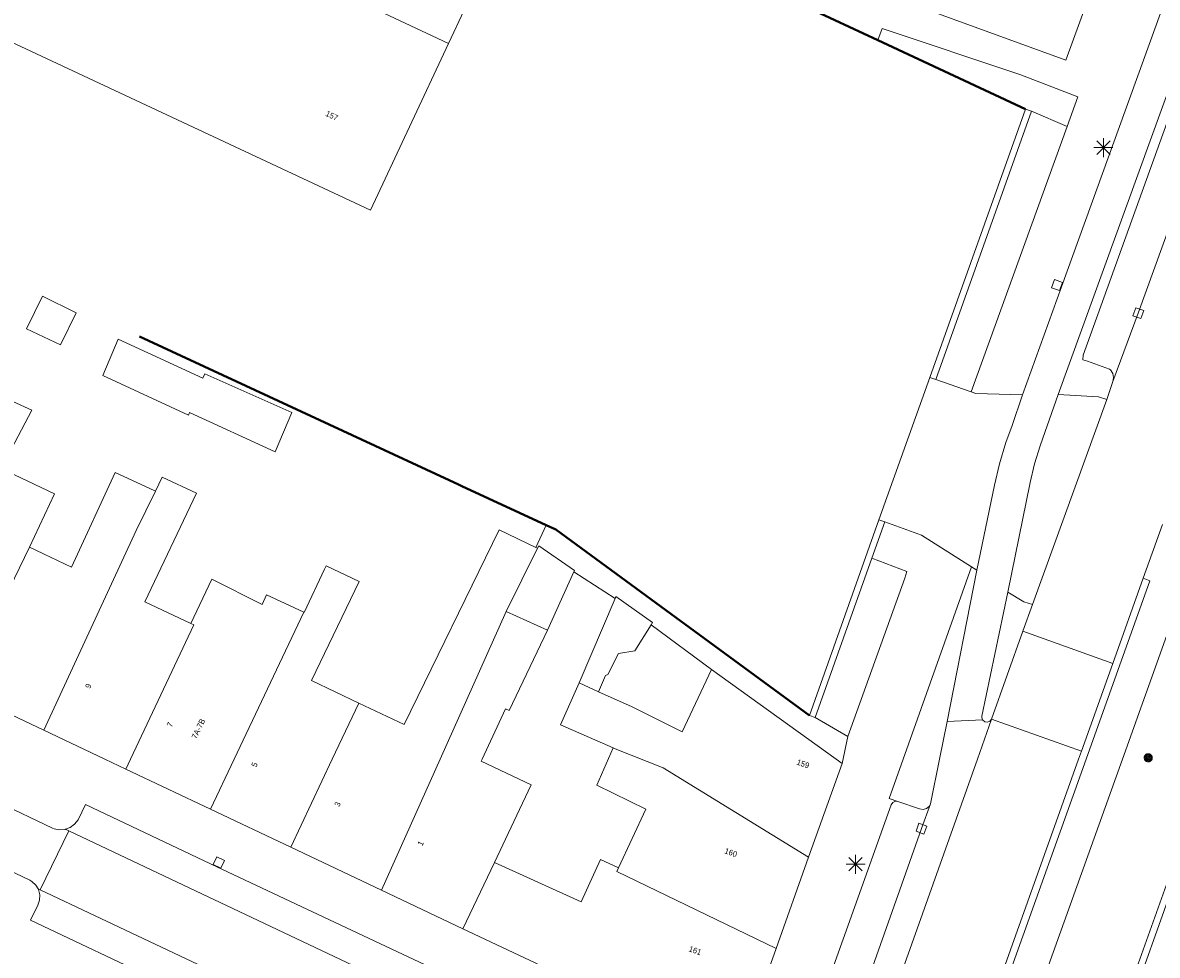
# Model space of a CAD drawing. Header units: metres. Extents: x 135779 to 137489, y 452643 to 455118.
# Tile 110 of 256: x 136365 to 136425, y 453390 to 453439. Entities that reach past the tile are written whole.
import ezdxf
from ezdxf.enums import TextEntityAlignment as Align

# ---------------------------------------------------------------- set-up
doc = ezdxf.new("R2010")
doc.units = ezdxf.units.M
doc.linetypes.add('DGN_Style_4', pattern=[89.853097, 44.898487, -22.449243, 0.056123, -22.449243])
for name, color, linetype, lineweight in [('KTop_BTD_Groenvoorziening_bodembedekkers', 62, 'Continuous', 13), ('KTop_NAR_Huisnummer (t)', 7, 'Continuous', 13), ('KTop_NAR_Huisnummer tijdelijk (t)', 7, 'Continuous', 13), ('KTop_PAL_Lichtmast', 40, 'Continuous', 13), ('KTop_PND_Grondvlaksituatie van BAG-pand [tachy]', 1, 'Continuous', 13), ('KTop_PND_Pandscheiding', 40, 'Continuous', 13), ('KTop_PUT_Kolk', 15, 'Continuous', 13), ('KTop_SHD_Hek (l)', 15, 'DGN_Style_4', 40), ('KTop_SHD_Kademuur', 16, 'Continuous', 13), ('KTop_SHD_Muur', 15, 'Continuous', 13), ('KTop_SHD_Muur (l)', 15, 'Continuous', 40), ('KTop_VGO_Boom', 92, 'Continuous', 13), ('KTop_WGD_Fietspad', 40, 'Continuous', 13), ('KTop_WGD_Parkeervlak', 251, 'Continuous', 13), ('KTop_WGD_Rijbaan_Lokale weg', 251, 'Continuous', 13), ('KTop_WGD_Rijbaan_Lokale weg_fietsstrook', 40, 'Continuous', 13), ('KTop_WGD_Rijbaan_Lokale weg_toerit', 251, 'Continuous', 13), ('KTop_WGD_Rijbaan_Lokale weg_verkeersdrempel', 40, 'Continuous', 13), ('KTop_WGD_Voetpad', 251, 'Continuous', 13)]:
    doc.layers.add(name, color=color, linetype=linetype, lineweight=lineweight)
doc.styles.add('Style-ROVU', font='ROVU.shx')
doc.styles.add('Style-ROVUCURSIEF', font='ROVUCURSIEF.shx')

# ---------------------------------------------------------------- blocks, each defined once
blk = doc.blocks.new('PAL_Lichtmast')
at = {"layer": 'KTop_PAL_Lichtmast'}
for p, q in [((-0.354, -0.354), (0.354, 0.354)), ((0.354, -0.354), (-0.354, 0.354)), ((0, -0.5), (0, 0.5)), ((-0.5, 0), (0.5, 0))]:
    blk.add_line(p, q, dxfattribs=at)
blk = doc.blocks.new('PUT_Kolk')
at = {"layer": 'KTop_PUT_Kolk', "flags": 128}
blk.add_lwpolyline([(0.225, -0.225), (0.225, 0.225), (-0.225, 0.225), (-0.225, -0.225), (0.225, -0.225)], dxfattribs=at)
blk = doc.blocks.new('VGO_Boom')
at = {"layer": 'KTop_VGO_Boom', "flags": 128}
for points in [[(0.215, 0), (0.214, 0.022), (0.21, 0.045), (0.204, 0.066), (0.196, 0.087), (0.186, 0.108), (0.174, 0.126), (0.16, 0.144), (0.144, 0.16), (0.126, 0.174), (0.107, 0.186), (0.087, 0.196), (0.066, 0.204), (0.045, 0.21), (0.022, 0.214), (-0.001, 0.215), (-0.023, 0.214), (-0.045, 0.21), (-0.067, 0.204), (-0.088, 0.196), (-0.108, 0.186), (-0.127, 0.174), (-0.144, 0.16), (-0.16, 0.144), (-0.174, 0.126), (-0.187, 0.107), (-0.197, 0.087), (-0.205, 0.066), (-0.211, 0.045), (-0.214, 0.022), (-0.215, -0.001), (-0.214, -0.023), (-0.211, -0.045), (-0.205, -0.067), (-0.197, -0.088), (-0.187, -0.108), (-0.174, -0.127), (-0.16, -0.144), (-0.144, -0.16), (-0.127, -0.174), (-0.108, -0.187), (-0.088, -0.197), (-0.067, -0.205), (-0.045, -0.211), (-0.023, -0.214), (0, -0.215), (0.022, -0.214), (0.045, -0.211), (0.066, -0.205), (0.087, -0.197), (0.108, -0.187), (0.126, -0.174), (0.144, -0.16), (0.16, -0.144), (0.174, -0.127), (0.186, -0.108), (0.196, -0.088), (0.204, -0.067), (0.21, -0.045), (0.214, -0.023), (0.215, -0.001)], [(0.155, 0), (0.154, 0.016), (0.152, 0.032), (0.147, 0.048), (0.142, 0.063), (0.134, 0.078), (0.125, 0.091), (0.115, 0.104), (0.104, 0.115), (0.091, 0.125), (0.077, 0.134), (0.063, 0.142), (0.048, 0.147), (0.032, 0.152), (0.016, 0.154), (-0.001, 0.155), (-0.017, 0.154), (-0.033, 0.152), (-0.048, 0.147), (-0.064, 0.142), (-0.078, 0.134), (-0.092, 0.125), (-0.104, 0.115), (-0.116, 0.104), (-0.126, 0.091), (-0.135, 0.077), (-0.142, 0.063), (-0.148, 0.048), (-0.152, 0.032), (-0.155, 0.016), (-0.155, -0.001), (-0.155, -0.017), (-0.152, -0.033), (-0.148, -0.048), (-0.142, -0.064), (-0.135, -0.078), (-0.126, -0.092), (-0.116, -0.104), (-0.104, -0.116), (-0.092, -0.126), (-0.078, -0.135), (-0.064, -0.142), (-0.048, -0.148), (-0.033, -0.152), (-0.017, -0.155), (0, -0.155), (0.016, -0.155), (0.032, -0.152), (0.048, -0.148), (0.063, -0.142), (0.078, -0.135), (0.091, -0.126), (0.104, -0.116), (0.115, -0.104), (0.125, -0.092), (0.134, -0.078), (0.142, -0.064), (0.147, -0.048), (0.152, -0.033), (0.154, -0.017), (0.155, -0.001)], [(0.095, 0), (0.094, 0.01), (0.093, 0.02), (0.09, 0.029), (0.087, 0.039), (0.082, 0.048), (0.077, 0.056), (0.071, 0.064), (0.064, 0.071), (0.056, 0.077), (0.047, 0.082), (0.039, 0.087), (0.029, 0.09), (0.02, 0.093), (0.01, 0.094), (-0.001, 0.095), (-0.01, 0.094), (-0.02, 0.093), (-0.03, 0.09), (-0.039, 0.087), (-0.048, 0.082), (-0.056, 0.077), (-0.064, 0.071), (-0.071, 0.064), (-0.077, 0.056), (-0.083, 0.047), (-0.087, 0.039), (-0.091, 0.029), (-0.093, 0.02), (-0.095, 0.01), (-0.095, -0.001), (-0.095, -0.01), (-0.093, -0.02), (-0.091, -0.03), (-0.087, -0.039), (-0.083, -0.048), (-0.077, -0.056), (-0.071, -0.064), (-0.064, -0.071), (-0.056, -0.077), (-0.048, -0.083), (-0.039, -0.087), (-0.03, -0.091), (-0.02, -0.093), (-0.01, -0.095), (0, -0.095), (0.01, -0.095), (0.02, -0.093), (0.029, -0.091), (0.039, -0.087), (0.048, -0.083), (0.056, -0.077), (0.064, -0.071), (0.071, -0.064), (0.077, -0.056), (0.082, -0.048), (0.087, -0.039), (0.09, -0.03), (0.093, -0.02), (0.094, -0.01), (0.095, -0.001)], [(0.035, 0), (0.035, 0.004), (0.034, 0.007), (0.033, 0.011), (0.032, 0.014), (0.03, 0.018), (0.028, 0.021), (0.026, 0.023), (0.023, 0.026), (0.021, 0.028), (0.017, 0.03), (0.014, 0.032), (0.011, 0.033), (0.007, 0.034), (0.004, 0.035), (-0.001, 0.035), (-0.004, 0.035), (-0.008, 0.034), (-0.011, 0.033), (-0.015, 0.032), (-0.018, 0.03), (-0.021, 0.028), (-0.024, 0.026), (-0.027, 0.023), (-0.029, 0.021), (-0.031, 0.017), (-0.032, 0.014), (-0.034, 0.011), (-0.035, 0.007), (-0.035, 0.004), (-0.035, -0.001), (-0.035, -0.004), (-0.035, -0.008), (-0.034, -0.011), (-0.032, -0.015), (-0.031, -0.018), (-0.029, -0.021), (-0.027, -0.024), (-0.024, -0.027), (-0.021, -0.029), (-0.018, -0.031), (-0.015, -0.032), (-0.011, -0.034), (-0.008, -0.035), (-0.004, -0.035), (0, -0.035), (0.004, -0.035), (0.007, -0.035), (0.011, -0.034), (0.014, -0.032), (0.018, -0.031), (0.021, -0.029), (0.023, -0.027), (0.026, -0.024), (0.028, -0.021), (0.03, -0.018), (0.032, -0.015), (0.033, -0.011), (0.034, -0.008), (0.035, -0.004), (0.035, 0)]]:
    blk.add_lwpolyline(points, dxfattribs=at)

msp = doc.modelspace()

# ---------------------------------------------------------------- linework, layer by layer
at = {"layer": 'KTop_BTD_Groenvoorziening_bodembedekkers', "flags": 128}
for points in [[(136409.907, 453437.968), (136417.709, 453434.325)], [(136418.02, 453434.214), (136419.912, 453433.417)]]:
    msp.add_lwpolyline(points, dxfattribs=at)
at = {"layer": 'KTop_PND_Grondvlaksituatie van BAG-pand [tachy]', "flags": 128}
for points in [[(136411.483, 453439.962), (136411.765, 453439.859), (136419.85, 453436.917), (136422.99, 453445.561), (136426.19, 453454.371), (136427.813, 453458.839), (136429.422, 453463.267), (136431.034, 453467.706), (136432.652, 453472.16), (136434.275, 453476.628), (136435.889, 453481.073), (136438.795, 453489.07), (136430.716, 453492), (136430.458, 453492.094)], [(136322.974, 453467.939), (136318.819, 453459.085), (136383.098, 453428.985), (136387.232, 453437.8)], [(136387.232, 453437.8), (136391.367, 453446.615)], [(136367.546, 453423.563), (136365.781, 453424.442), (136364.929, 453422.731), (136366.723, 453421.88), (136367.546, 453423.563)], [(136368.965, 453420.261), (136373.486, 453418.169), (136373.538, 453418.303), (136378.063, 453416.228), (136378.951, 453418.298), (136374.348, 453420.355), (136374.245, 453420.111), (136369.769, 453422.179), (136368.965, 453420.261)], [(136365.079, 453411.202), (136366.409, 453414.008), (136363.585, 453415.346), (136365.202, 453418.434), (136363.191, 453419.344)], [(136371.737, 453414.151), (136371.401, 453414.308), (136369.618, 453415.143), (136367.31, 453410.146), (136365.079, 453411.202)], [(136373.607, 453407.164), (136371.184, 453408.312), (136373.915, 453414.043), (136372.1, 453414.897), (136371.737, 453414.151)], [(136391.838, 453411.176), (136389.896, 453412.102), (136384.891, 453401.822), (136382.479, 453402.963)], [(136391.927, 453411.133), (136391.838, 453411.176)], [(136393.852, 453409.891), (136393.883, 453409.959), (136391.992, 453411.265), (136391.927, 453411.133)], [(136382.479, 453402.963), (136379.982, 453404.146), (136382.507, 453409.381), (136380.768, 453410.216), (136380.679, 453410.028), (136379.602, 453407.743), (136379.573, 453407.756)], [(136392.454, 453406.81), (136393.852, 453409.891)], [(136379.573, 453407.756), (136377.616, 453408.68), (136377.378, 453408.172), (136374.713, 453409.5), (136373.607, 453407.164)], [(136396.032, 453408.484), (136394.131, 453404.022)], [(136397.933, 453407.098), (136398.011, 453407.222), (136396.073, 453408.58), (136396.032, 453408.484)], [(136395.145, 453403.548), (136395.514, 453404.414), (136395.646, 453404.475), (136396.203, 453405.574), (136397.069, 453405.719), (136397.933, 453407.098)], [(136389.649, 453394.548), (136390.673, 453396.707), (136391.594, 453398.649), (136388.952, 453399.9), (136388.999, 453400), (136390.244, 453402.658), (136390.428, 453402.575), (136392.454, 453406.81)], [(136401.115, 453404.741), (136399.571, 453401.446), (136396.936, 453402.757), (136395.145, 453403.548)], [(136408.018, 453399.776), (136407.706, 453400), (136401.115, 453404.741)], [(136394.131, 453404.022), (136393.134, 453401.811), (136395.933, 453400.589)], [(136361.412, 453403.622), (136365.843, 453401.524)], [(136365.843, 453401.524), (136369.063, 453400), (136370.176, 453399.473)], [(136395.933, 453400.589), (136395.057, 453398.625), (136397.659, 453397.366), (136396.204, 453394.261)], [(136406.248, 453394.814), (136408.018, 453399.776)], [(136370.176, 453399.473), (136374.65, 453397.356)], [(136374.65, 453397.356), (136378.887, 453395.351)], [(136378.887, 453395.351), (136383.678, 453393.084)], [(136396.204, 453394.261), (136395.251, 453394.707), (136394.237, 453392.456), (136389.649, 453394.548)], [(136404.53, 453389.996), (136406.248, 453394.814)], [(136383.678, 453393.084), (136387.986, 453391.041)], [(136387.986, 453391.041), (136402.469, 453384.217), (136404.53, 453389.996)]]:
    msp.add_lwpolyline(points, dxfattribs=at)
at = {"layer": 'KTop_PND_Pandscheiding', "flags": 128}
for points in [[(136387.232, 453437.8), (136322.974, 453467.939)], [(136365.843, 453401.524), (136370.724, 453412.07), (136371.737, 453414.151)], [(136361.412, 453403.622), (136365.079, 453411.202)], [(136390.277, 453407.798), (136391.927, 453411.133)], [(136379.573, 453407.756), (136375.902, 453400), (136374.65, 453397.356)], [(136383.678, 453393.084), (136386.78, 453400), (136390.277, 453407.798)], [(136390.277, 453407.798), (136392.454, 453406.81)], [(136373.607, 453407.164), (136373.764, 453407.09), (136370.424, 453400), (136370.176, 453399.473)], [(136394.131, 453404.022), (136395.145, 453403.548)], [(136378.887, 453395.351), (136381.081, 453400), (136382.479, 453402.963)], [(136395.933, 453400.589), (136396.032, 453400.546), (136398.563, 453399.539), (136406.248, 453394.814)], [(136387.986, 453391.041), (136389.649, 453394.548)], [(136404.53, 453389.996), (136396.115, 453394.071), (136396.204, 453394.261)]]:
    msp.add_lwpolyline(points, dxfattribs=at)
at = {"layer": 'KTop_SHD_Hek (l)', "flags": 128}
for points in [[(136306.652, 453472.681), (136309.248, 453450.887), (136316.639, 453447.461), (136320.959, 453445.418), (136325.513, 453443.348), (136329.988, 453441.211), (136334.285, 453439.284), (136387.751, 453414.5)], [(136405.36, 453440.089), (136409.907, 453437.968)], [(136409.907, 453437.968), (136417.709, 453434.325)], [(136387.935, 453414.42), (136392.381, 453412.359)], [(136406.294, 453402.307), (136392.889, 453412.123), (136392.381, 453412.359)]]:
    msp.add_lwpolyline(points, dxfattribs=at)
at = {"layer": 'KTop_SHD_Kademuur'}
for points in [[(136377.388, 453260.542, 1.004), (136380.28, 453268.616, 1.013), (136382.671, 453275.331, 0.996), (136387.102, 453287.343, 1.001), (136391.012, 453298.128, 0.972), (136396.478, 453313.337, 0.993), (136404.33, 453335.108, 1.001), (136409.453, 453349.374, 1.004), (136413.945, 453362.017, 0.987), (136417.592, 453372.075, 1.023), (136420.63, 453380.584, 1.01), (136423.129, 453387.718, 1.058), (136428.245, 453402.003, 1.182), (136431.125, 453410.037, 1.173), (136435.617, 453422.646, 1.192), (136442.541, 453441.959, 1.181), (136450.013, 453462.735, 1.186), (136456.392, 453480.399, 1.177), (136464.494, 453499.594, 1.165), (136465.785, 453502.653, 1.165), (136477.003, 453533.412, 1.1)], [(136377.774, 453260.521, 0.952), (136380.621, 453268.594, 1.008), (136382.931, 453274.965, 1.008), (136387.448, 453287.381, 0.974), (136391.506, 453298.455, 0.971), (136396.725, 453313.126, 0.991), (136404.82, 453335.689, 1.012), (136410.267, 453350.918, 1.019), (136412.444, 453356.955, 1.008), (136417.836, 453371.981, 1.017), (136421.398, 453381.894, 1.075), (136422.905, 453386.026, 1.048), (136428.648, 453402.142, 1.158), (136431.456, 453409.944, 1.17), (136436.51, 453424.123, 1.204), (136442.877, 453441.902, 1.191), (136450.327, 453462.594, 1.174), (136456.713, 453480.282, 1.177), (136466.152, 453502.522, 1.149), (136477.11, 453532.872, 1.118)]]:
    msp.add_polyline3d(points, dxfattribs=at)
at = {"layer": 'KTop_SHD_Muur', "flags": 128}
for points in [[(136417.709, 453434.325), (136412.661, 453420.159)], [(136418.02, 453434.214), (136412.972, 453420.048)], [(136417.709, 453434.325), (136418.02, 453434.214)], [(136412.661, 453420.159), (136412.972, 453420.048)], [(136409.967, 453412.638), (136406.294, 453402.307)], [(136409.596, 453410.61), (136410.278, 453412.528)], [(136410.278, 453412.528), (136409.967, 453412.638)], [(136409.596, 453410.61), (136406.605, 453402.196)], [(136406.294, 453402.307), (136406.605, 453402.196)]]:
    msp.add_lwpolyline(points, dxfattribs=at)
at = {"layer": 'KTop_SHD_Muur (l)', "flags": 128}
msp.add_lwpolyline([(136387.935, 453414.42), (136387.751, 453414.5)], dxfattribs=at)
at = {"layer": 'KTop_WGD_Fietspad', "flags": 128}
for points in [[(136510.343, 453641.5), (136500.202, 453613.48), (136500, 453612.921), (136484.254, 453569.457), (136476.402, 453547.89), (136475.912, 453546.539), (136464.723, 453515.724), (136457.337, 453495.221), (136455.739, 453490.839), (136441.306, 453451.261), (136425.268, 453406.795), (136422.83, 453400), (136414.587, 453377.025), (136413.444, 453373.821), (136399.074, 453333.543), (136389.224, 453305.715), (136383.243, 453288.869), (136381.144, 453282.957), (136371.373, 453255.136), (136370.189, 453251.609), (136367.576, 453241.523)], [(136443.184, 453489.906), (136442.323, 453487.578), (136436.388, 453471.198), (136431.126, 453456.713), (136424.844, 453439.395), (136419.612, 453424.948), (136417.56, 453419.242)], [(136419.441, 453419.248), (136444.319, 453487.865), (136444.723, 453489)], [(136417.56, 453419.242), (136417.002, 453417.618), (136416.666, 453416.713), (136416.331, 453415.601), (136416.073, 453414.468), (136415.146, 453409.971)], [(136416.783, 453408.824), (136417.96, 453414.607), (136418.18, 453415.59), (136418.478, 453416.553), (136418.629, 453416.958), (136419.441, 453419.248)], [(136413.564, 453401.985), (136415.146, 453409.971)], [(136411.785, 453375.624), (136412.138, 453375.513), (136412.855, 453377.458), (136420.918, 453400), (136424.286, 453409.415), (136423.932, 453409.551)], [(136416.783, 453408.824), (136415.409, 453402.27), (136415.403, 453402.206), (136415.446, 453402.067)], [(136413.564, 453401.985), (136415.446, 453402.067)]]:
    msp.add_lwpolyline(points, dxfattribs=at)
at = {"layer": 'KTop_WGD_Parkeervlak', "flags": 128}
for points in [[(136407.136, 453381.991), (136412.213, 453396.328), (136412.695, 453397.631)], [(136410.971, 453397.766), (136412.109, 453397.371), (136412.299, 453397.345), (136412.484, 453397.398), (136412.631, 453397.521), (136412.695, 453397.631)]]:
    msp.add_lwpolyline(points, dxfattribs=at)
at = {"layer": 'KTop_WGD_Rijbaan_Lokale weg', "flags": 128}
for points in [[(136422.329, 453419.938), (136423.668, 453423.553), (136428.875, 453437.943), (136435.243, 453455.459), (136440.44, 453469.826), (136446.327, 453486.053), (136446.767, 453487.298)], [(136422.002, 453418.985), (136422.329, 453419.938)], [(136418.08, 453408.173), (136422.002, 453418.985)], [(136424.94, 453412.391), (136423.932, 453409.551)], [(136423.932, 453409.551), (136422.322, 453405.044)], [(136417.574, 453406.752), (136418.08, 453408.173)], [(136422.322, 453405.044), (136417.574, 453406.752)], [(136415.922, 453402.112), (136415.171, 453400), (136407.869, 453379.453), (136406.732, 453376.258), (136405.346, 453372.364), (136392.07, 453335.067), (136382.486, 453307.924), (136376.599, 453291.283), (136360.29, 453245.176), (136358.841, 453245.683)], [(136415.922, 453402.112), (136420.667, 453400.413)], [(136420.667, 453400.413), (136420.519, 453400), (136412.508, 453377.586), (136411.785, 453375.624)], [(136365.65, 453393.093), (136367.168, 453396.221)], [(136367.168, 453396.221), (136397.539, 453381.831)], [(136396.094, 453378.716), (136365.65, 453393.093)]]:
    msp.add_lwpolyline(points, dxfattribs=at)
at = {"layer": 'KTop_WGD_Rijbaan_Lokale weg_fietsstrook', "flags": 128}
for points in [[(136415.446, 453402.067), (136415.554, 453401.971), (136415.697, 453401.945), (136415.833, 453401.997), (136415.922, 453402.112)], [(136412.695, 453397.631), (136413.171, 453400), (136413.564, 453401.985)]]:
    msp.add_lwpolyline(points, dxfattribs=at)
at = {"layer": 'KTop_WGD_Rijbaan_Lokale weg_toerit', "flags": 128}
for points in [[(136412.661, 453420.159), (136409.967, 453412.638)], [(136412.972, 453420.048), (136414.841, 453419.4)], [(136415.146, 453409.971), (136414.856, 453410.158)], [(136418.08, 453408.173), (136417.62, 453408.303), (136416.783, 453408.824)]]:
    msp.add_lwpolyline(points, dxfattribs=at)
at = {"layer": 'KTop_WGD_Rijbaan_Lokale weg_verkeersdrempel', "flags": 128}
for points in [[(136415.922, 453402.112), (136417.574, 453406.752)], [(136422.322, 453405.044), (136420.667, 453400.413)], [(136366.995, 453396.303), (136366.966, 453396.292), (136366.677, 453396.27), (136366.393, 453396.327), (136366.31, 453396.36), (136363.41, 453397.72), (136363.174, 453397.876), (136362.99, 453398.091)], [(136366.995, 453396.303), (136367.168, 453396.221)], [(136361.492, 453395.065), (136361.506, 453395.07), (136361.801, 453395.09), (136362.09, 453395.03), (136365.11, 453393.61), (136365.218, 453393.543), (136365.422, 453393.351), (136365.542, 453393.144)], [(136365.65, 453393.093), (136365.542, 453393.144)]]:
    msp.add_lwpolyline(points, dxfattribs=at)
at = {"layer": 'KTop_WGD_Voetpad', "flags": 128}
for points in [[(136446.767, 453487.298), (136446.759, 453487.282), (136446.628, 453487.119), (136446.446, 453487.016), (136446.239, 453486.987), (136444.958, 453487.389), (136444.818, 453487.392), (136444.698, 453487.319), (136444.648, 453487.236), (136426.671, 453437.741), (136420.765, 453421.327), (136420.747, 453421.082), (136420.98, 453421.011), (136422.156, 453420.602), (136422.202, 453420.557), (136422.32, 453420.371), (136422.364, 453420.155), (136422.329, 453419.938)], [(136405.36, 453440.089), (136409.907, 453437.968)], [(136419.912, 453433.417), (136420.478, 453434.983), (136417.413, 453436.16), (136410.134, 453438.592), (136409.907, 453437.968)], [(136414.841, 453419.4), (136419.912, 453433.417)], [(136417.56, 453419.242), (136415.081, 453419.317), (136414.841, 453419.4)], [(136419.441, 453419.248), (136421.56, 453419.13), (136422.002, 453418.985)], [(136406.294, 453402.307), (136392.889, 453412.123), (136392.381, 453412.359), (136391.838, 453411.176)], [(136410.278, 453412.528), (136412.212, 453411.822), (136414.856, 453410.158)], [(136408.327, 453401.19), (136411.334, 453409.548), (136411.446, 453409.904), (136409.596, 453410.61)], [(136393.852, 453409.891), (136396.032, 453408.484)], [(136414.856, 453410.158), (136411.249, 453400), (136410.508, 453397.913), (136410.971, 453397.766)], [(136397.933, 453407.098), (136401.115, 453404.741)], [(136406.605, 453402.196), (136408.327, 453401.19)], [(136408.018, 453399.776), (136408.327, 453401.19)], [(136397.913, 453381.654), (136397.839, 453381.816), (136397.8, 453382.089), (136397.841, 453382.363), (136397.88, 453382.47), (136398.29, 453383.32), (136395.2, 453384.8), (136374.98, 453394.31), (136368.05, 453397.6), (136367.65, 453396.79), (136367.471, 453396.562), (136367.237, 453396.392), (136366.995, 453396.303)], [(136410.971, 453397.766), (136410.837, 453397.773), (136410.698, 453397.708), (136410.609, 453397.583), (136405.536, 453383.393), (136405.53, 453383.243), (136405.6, 453383.11), (136405.728, 453383.032)], [(136365.542, 453393.144), (136365.563, 453393.108), (136365.631, 453392.836), (136365.62, 453392.556), (136365.53, 453392.29), (136365.14, 453391.49), (136372.13, 453388.18), (136392.58, 453378.49), (136395.34, 453377.2), (136395.73, 453378.02), (136395.745, 453378.047), (136395.924, 453378.278), (136396.159, 453378.452), (136396.432, 453378.556)]]:
    msp.add_lwpolyline(points, dxfattribs=at)

# ---------------------------------------------------------------- block references
at = {"layer": 'KTop_PAL_Lichtmast'}
for p in [(136421.825, 453432.294), (136408.735, 453394.45)]:
    msp.add_blockref('PAL_Lichtmast', p, dxfattribs=at)
at = {"layer": 'KTop_PUT_Kolk'}
for p, rotation in [((136419.377, 453425.033), 340.1148348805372), ((136423.668, 453423.554), 340.1074150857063), ((136412.214, 453396.328), 159.6997807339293), ((136375.087, 453394.537), 244.6040881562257)]:
    msp.add_blockref('PUT_Kolk', p, dxfattribs=dict(at, rotation=rotation))
at = {"layer": 'KTop_VGO_Boom'}
msp.add_blockref('VGO_Boom', (136424.194, 453400.072), dxfattribs=at)

# ---------------------------------------------------------------- texts
at = {"layer": 'KTop_NAR_Huisnummer (t)', "style": 'Style-ROVU'}
for s, rotation, p in [('157', 334.9, (136381.366, 453433.837)), ('159', 340.4, (136406.272, 453399.64)), ('160', 340.4, (136402.46, 453394.952)), ('161', 340.4, (136400.572, 453389.779))]:
    msp.add_text(s, height=0.3, rotation=rotation, dxfattribs=at).set_placement(p, align=Align.MIDDLE_RIGHT)
at = {"layer": 'KTop_NAR_Huisnummer tijdelijk (t)', "style": 'Style-ROVUCURSIEF'}
for s, p in [('9', (136368.146, 453403.762)), ('7A-7B', (136373.771, 453401.101)), ('7', (136372.46, 453401.721)), ('5', (136376.926, 453399.607)), ('3', (136381.315, 453397.521)), ('1', (136385.702, 453395.452))]:
    msp.add_text(s, height=0.3, rotation=64.7, dxfattribs=at).set_placement(p, align=Align.MIDDLE_LEFT)

doc.saveas('drawing.dxf')
